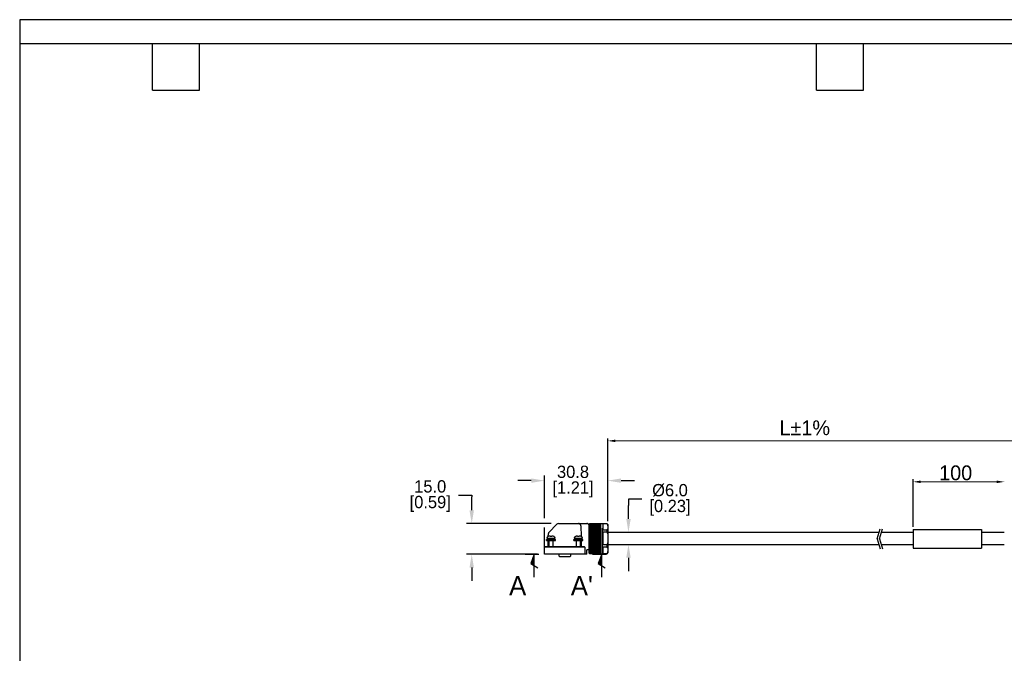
# Model space of a CAD drawing. Header units: inches. Extents: x 0 to 814, y 0 to 621.
# Tile 7 of 8: x 0 to 480, y 312 to 621. Entities that reach past the tile are written whole.
import ezdxf

# ---------------------------------------------------------------- set-up
doc = ezdxf.new("R2010")
doc.units = ezdxf.units.IN
doc.header["$LTSCALE"] = 10
doc.header["$MEASUREMENT"] = 0
doc.layers.add('TEXT', color=140, linetype='Continuous')
doc.dimstyles.get("Standard").update_dxf_attribs({"dimtxt": 6, "dimasz": 6.5, "dimexe": 2.5, "dimexo": 3.5, "dimgap": 1.25, "dimtad": 0, "dimtih": 1, "dimtoh": 1, "dimdec": 1, "dimzin": 0, "dimdsep": 46, "dimtxsty": 'Standard', "dimcen": 0, "dimadec": 0, "dimazin": 0, "dimtfac": 1, "dimtdec": 1, "dimtofl": 0, "dimtmove": 0, "dimatfit": 3, "dimfxl": 0, "dimtolj": 1, "dimtzin": 0, "dimarcsym": 0})

# ---------------------------------------------------------------- blocks, each defined once
blk = doc.blocks.new('*D55')
at = {"color": 0, "lineweight": -2}
for p, q in [((255.93, 377.89), (255.93, 398.73)), ((286.78, 378.29), (286.78, 398.73)), ((249.43, 396.23), (242.93, 396.23)), ((293.28, 396.23), (299.78, 396.23)), ((255.93, 363.78), (255.93, 373.3))]:
    blk.add_line(p, q, dxfattribs=at)
at = {"color": 0}
for points in [[(249.43, 397.31), (249.43, 395.15), (255.93, 396.23)], [(293.28, 397.31), (293.28, 395.15), (286.78, 396.23)]]:
    blk.add_solid(points, dxfattribs=at)
at = {"layer": 'DEFPOINTS', "color": 0}
for p in [(255.93, 396.23), (286.78, 374.79), (255.93, 360.28)]:
    blk.add_point(p, dxfattribs=at)
at = {"color": 0, "lineweight": 15, "char_height": 6, "attachment_point": 5}
for s, insert in [('\\A1;30.8', (269.83, 400.48)), ('\\A1;[1.21]', (269.83, 391.98))]:
    blk.add_mtext(s, dxfattribs=dict(at, insert=insert))
blk = doc.blocks.new('*D49')
at = {"color": 0, "lineweight": -2}
for p, q in [((213.94, 389.13), (220.44, 389.13)), ((220.44, 389.13), (220.44, 388.28)), ((220.44, 381.78), (220.44, 388.28)), ((259.22, 375.28), (217.94, 375.28)), ((252.43, 360.28), (217.94, 360.28)), ((220.44, 353.78), (220.44, 347.28))]:
    blk.add_line(p, q, dxfattribs=at)
at = {"color": 0}
for points in [[(219.35, 381.78), (221.52, 381.78), (220.44, 375.28)], [(219.35, 353.78), (221.52, 353.78), (220.44, 360.28)]]:
    blk.add_solid(points, dxfattribs=at)
at = {"layer": 'DEFPOINTS', "color": 0}
for p in [(262.72, 375.28), (220.44, 360.28), (255.93, 360.28)]:
    blk.add_point(p, dxfattribs=at)
at = {"color": 0, "lineweight": 15, "char_height": 6, "attachment_point": 5}
for s, insert in [('\\A1;15.0', (200.19, 393.38)), ('\\A1;[0.59]', (200.19, 384.88))]:
    blk.add_mtext(s, dxfattribs=dict(at, insert=insert))
blk = doc.blocks.new('*D51')
at = {"color": 0, "lineweight": -2}
for p, q in [((303.37, 387.22), (296.87, 387.22)), ((296.87, 387.22), (296.87, 384.01)), ((296.87, 377.51), (296.87, 384.01)), ((289.79, 371.01), (299.37, 371.01)), ((289.76, 365.05), (299.37, 365.05)), ((296.87, 358.55), (296.87, 352.05))]:
    blk.add_line(p, q, dxfattribs=at)
at = {"color": 0}
for points in [[(295.79, 377.51), (297.96, 377.51), (296.87, 371.01)], [(295.79, 358.55), (297.96, 358.55), (296.87, 365.05)]]:
    blk.add_solid(points, dxfattribs=at)
at = {"layer": 'DEFPOINTS', "color": 0}
for p in [(286.29, 371.01), (286.26, 365.05), (296.87, 365.05)]:
    blk.add_point(p, dxfattribs=at)
at = {"color": 0, "lineweight": 15, "char_height": 6, "attachment_point": 5}
for s, insert in [('\\A1;%%C6.0', (317.12, 391.47)), ('\\A1;[0.23]', (317.12, 382.97))]:
    blk.add_mtext(s, dxfattribs=dict(at, insert=insert))

msp = doc.modelspace()

# ---------------------------------------------------------------- hatches: boundary and pattern name
h = msp.add_hatch()
h.set_pattern_fill('ANSI31', color=256, scale=2.2222, angle=90)
h.set_pattern_definition([(135, (535.68563, 73.36945), (-0.19641659, -0.19641659), [])])
h.paths.add_polyline_path([(250.93, 360.26), (249.26, 355.82), (250.93, 354.71)])
h = msp.add_hatch()
h.set_pattern_fill('ANSI31', color=256, scale=2.2222, angle=90)
h.set_pattern_definition([(135, (535.68563, 73.36945), (-0.19641659, -0.19641659), [])])
h.paths.add_polyline_path([(250.93, 360.26), (249.26, 355.82), (250.93, 354.71)])
h = msp.add_hatch()
h.set_pattern_fill('ANSI31', color=256, scale=2.2222, angle=90)
h.set_pattern_definition([(135, (568.5742, 73.36945), (-0.19641659, -0.19641659), [])])
h.paths.add_polyline_path([(283.82, 360.26), (282.15, 355.82), (283.82, 354.71)])
h = msp.add_hatch()
h.set_pattern_fill('ANSI31', color=256, scale=2.2222, angle=90)
h.set_pattern_definition([(135, (568.5742, 73.36945), (-0.19641659, -0.19641659), [])])
h.paths.add_polyline_path([(283.82, 360.26), (282.15, 355.82), (283.82, 354.71)])

# ---------------------------------------------------------------- linework, layer by layer
for p, q in [((286.82, 376.47), (286.82, 416.86)), ((435.71, 373.64), (435.71, 396.86)), ((261.76, 374.78), (258.14, 371.15)), ((261.94, 374.96), (261.76, 374.78)), ((262.72, 375.28), (268.98, 375.28)), ((268.98, 375.28), (272.51, 375.28)), ((272.51, 375.28), (276.6, 375.28)), ((277.79, 375), (277.71, 374.92)), ((277.71, 360.81), (277.71, 374.92)), ((277.75, 374.95), (277.92, 375.13)), ((277.92, 375.08), (277.75, 374.93)), ((277.75, 374.88), (277.92, 375.08)), ((277.92, 374.96), (277.75, 374.83)), ((277.75, 374.74), (277.92, 374.96)), ((277.77, 374.95), (277.75, 374.95)), ((277.81, 374.88), (277.75, 374.88)), ((277.92, 374.77), (277.75, 374.67)), ((277.75, 374.53), (277.92, 374.77)), ((277.87, 374.74), (277.75, 374.74)), ((283.32, 374.53), (277.75, 374.53)), ((277.92, 375.13), (277.79, 375)), ((283.32, 375.13), (277.92, 375.13)), ((283.32, 375.08), (277.92, 375.08)), ((283.32, 374.96), (277.92, 374.96)), ((283.32, 374.77), (277.92, 374.77)), ((283.32, 360.58), (283.32, 375.14)), ((286.26, 375.14), (283.32, 375.14)), ((283.32, 360.59), (283.32, 375.13)), ((286.26, 375.12), (284.32, 375.12)), ((284.32, 375.12), (284.32, 372.27)), ((257.78, 369.02), (257.81, 370.4)), ((273.62, 374.2), (273.75, 369.02)), ((277.92, 374.51), (277.75, 374.44)), ((277.75, 374.26), (277.92, 374.51)), ((283.32, 374.26), (277.75, 374.26)), ((277.92, 374.19), (277.75, 374.15)), ((277.75, 373.93), (277.92, 374.19)), ((283.32, 373.93), (277.75, 373.93)), ((277.92, 373.81), (277.75, 373.79)), ((277.75, 373.54), (277.92, 373.81)), ((283.32, 373.54), (277.75, 373.54)), ((277.92, 373.37), (277.75, 373.38)), ((277.75, 373.38), (283.32, 373.38)), ((277.75, 373.1), (277.92, 373.37)), ((283.32, 373.1), (277.75, 373.1)), ((277.92, 372.88), (277.75, 372.92)), ((277.75, 372.92), (283.32, 372.92)), ((277.75, 372.6), (277.92, 372.88)), ((283.32, 372.6), (277.75, 372.6)), ((277.92, 372.34), (277.75, 372.41)), ((277.75, 372.41), (283.32, 372.41)), ((277.75, 372.06), (277.92, 372.34)), ((283.32, 372.06), (277.75, 372.06)), ((277.92, 371.76), (277.75, 371.85)), ((277.75, 371.85), (283.32, 371.85)), ((277.75, 371.48), (277.92, 371.76)), ((283.32, 371.48), (277.75, 371.48)), ((277.92, 371.14), (277.75, 371.25)), ((277.75, 371.25), (283.32, 371.25)), ((277.75, 370.86), (277.92, 371.14)), ((283.32, 370.86), (277.75, 370.86)), ((277.92, 370.49), (277.75, 370.63)), ((277.75, 370.63), (283.32, 370.63)), ((277.75, 370.22), (277.92, 370.49)), ((283.32, 370.22), (277.75, 370.22)), ((277.92, 369.81), (277.75, 369.97)), ((277.75, 369.97), (283.32, 369.97)), ((277.75, 369.55), (277.92, 369.81)), ((283.32, 374.51), (277.92, 374.51)), ((283.32, 374.19), (277.92, 374.19)), ((283.32, 373.81), (277.92, 373.81)), ((283.32, 373.37), (277.92, 373.37)), ((283.32, 372.88), (277.92, 372.88)), ((283.32, 372.34), (277.92, 372.34)), ((283.32, 371.76), (277.92, 371.76)), ((283.32, 371.14), (277.92, 371.14)), ((283.32, 370.49), (277.92, 370.49)), ((283.32, 369.81), (277.92, 369.81)), ((284.15, 360.73), (284.15, 372.95)), ((284.32, 372.27), (286.26, 372.27)), ((286.26, 371.01), (284.32, 371.01)), ((284.32, 371.01), (284.32, 365.05)), ((286.26, 372.27), (286.26, 371.01)), ((286.82, 374.2), (286.82, 361.65)), ((286.82, 371), (419.01, 371)), ((418.21, 367.86), (419.61, 372.76)), ((419.33, 367.86), (420.73, 372.76)), ((420.12, 371), (435.71, 371)), ((435.71, 372.42), (435.71, 363.31)), ((435.71, 372.42), (469.04, 372.42)), ((469.04, 372.42), (469.04, 363.31)), ((469.04, 371), (480.15, 371)), ((256.88, 367.51), (261.32, 367.51)), ((256.88, 366.95), (256.88, 367.51)), ((256.88, 366.95), (261.32, 366.95)), ((257.21, 368.15), (257.21, 367.51)), ((257.21, 368.15), (260.99, 368.15)), ((257.58, 368.93), (257.63, 368.93)), ((257.66, 364.06), (257.73, 366.95)), ((258.04, 366.95), (258.04, 364.06)), ((259.51, 368.93), (258.69, 368.93)), ((259.54, 369.17), (259.54, 369.17)), ((260.15, 364.06), (260.15, 366.95)), ((260.62, 368.93), (260.56, 368.93)), ((260.99, 367.51), (260.99, 368.15)), ((261.32, 366.95), (261.32, 367.51)), ((270.21, 367.51), (274.65, 367.51)), ((270.21, 366.95), (270.21, 367.51)), ((270.21, 366.95), (274.65, 366.95)), ((270.54, 368.15), (270.54, 367.51)), ((270.54, 368.15), (274.32, 368.15)), ((270.91, 368.93), (270.97, 368.93)), ((271.38, 366.95), (271.38, 364.06)), ((272.84, 368.93), (272.02, 368.93)), ((272.88, 369.17), (272.88, 369.17)), ((273.49, 364.06), (273.49, 366.95)), ((273.8, 366.95), (273.86, 364.06)), ((273.95, 368.93), (273.9, 368.93)), ((274.32, 367.51), (274.32, 368.15)), ((274.65, 366.95), (274.65, 367.51)), ((283.32, 369.55), (277.75, 369.55)), ((277.92, 369.11), (277.75, 369.3)), ((277.75, 369.3), (283.32, 369.3)), ((277.75, 368.87), (277.92, 369.11)), ((283.32, 368.87), (277.75, 368.87)), ((277.92, 368.41), (277.75, 368.61)), ((277.75, 368.61), (283.32, 368.61)), ((277.75, 368.17), (277.92, 368.41)), ((283.32, 368.17), (277.75, 368.17)), ((277.92, 367.69), (277.75, 367.91)), ((277.75, 367.91), (283.32, 367.91)), ((277.75, 367.48), (277.92, 367.69)), ((283.32, 367.48), (277.75, 367.48)), ((277.92, 366.98), (277.75, 367.22)), ((277.75, 367.22), (283.32, 367.22)), ((277.75, 366.79), (277.92, 366.98)), ((283.32, 366.79), (277.75, 366.79)), ((277.92, 366.28), (277.75, 366.53)), ((277.75, 366.53), (283.32, 366.53)), ((277.75, 366.1), (277.92, 366.28)), ((283.32, 366.1), (277.75, 366.1)), ((277.92, 365.59), (277.75, 365.85)), ((277.75, 365.85), (283.32, 365.85)), ((277.75, 365.44), (277.92, 365.59)), ((283.32, 365.44), (277.75, 365.44)), ((277.92, 364.92), (277.75, 365.19)), ((277.75, 365.19), (283.32, 365.19)), ((277.75, 364.79), (277.92, 364.92)), ((283.32, 369.11), (277.92, 369.11)), ((277.92, 368.41), (283.32, 368.41)), ((277.92, 367.69), (283.32, 367.69)), ((277.92, 366.98), (283.32, 366.98)), ((277.92, 366.28), (283.32, 366.28)), ((277.92, 365.59), (283.32, 365.59)), ((277.92, 364.92), (283.32, 364.92)), ((284.32, 365.05), (286.26, 365.05)), ((286.26, 365.05), (286.26, 363.76)), ((286.82, 365.05), (419.01, 365.05)), ((418.21, 367.86), (419.61, 362.96)), ((419.33, 367.86), (420.73, 362.96)), ((420.12, 365.05), (435.71, 365.05)), ((469.04, 365.05), (480.15, 365.05)), ((246.49, 360.28), (253.15, 360.28)), ((246.49, 360.26), (253.15, 360.26)), ((250.93, 360.26), (249.26, 355.82)), ((250.93, 360.26), (249.26, 355.82)), ((250.93, 349.15), (250.93, 360.26)), ((250.93, 349.15), (250.93, 360.26)), ((255.93, 360.28), (255.93, 363.73)), ((275.6, 363.73), (255.93, 363.73)), ((276.6, 360.28), (255.93, 360.28)), ((256.26, 364.06), (275.26, 364.06)), ((262.88, 360.28), (262.88, 359.51)), ((268.76, 359.51), (268.76, 360.28)), ((275.6, 363.73), (275.6, 360.28)), ((276.6, 360.28), (276.6, 362.45)), ((277.71, 362.45), (276.6, 362.45)), ((277.71, 360.98), (277.71, 360.98)), ((277.71, 360.81), (277.79, 360.72)), ((277.75, 361.75), (277.74, 361.75)), ((283.32, 364.79), (277.75, 364.79)), ((277.92, 364.29), (277.75, 364.56)), ((277.75, 364.56), (283.32, 364.56)), ((277.75, 364.18), (277.92, 364.29)), ((283.32, 364.18), (277.75, 364.18)), ((277.92, 363.68), (277.75, 363.96)), ((277.75, 363.96), (283.32, 363.96)), ((277.75, 363.6), (277.92, 363.68)), ((283.32, 363.6), (277.75, 363.6)), ((277.75, 363.4), (283.32, 363.4)), ((277.92, 363.12), (277.75, 363.4)), ((277.75, 363.07), (277.92, 363.12)), ((283.32, 363.07), (277.75, 363.07)), ((277.75, 362.88), (283.32, 362.88)), ((277.92, 362.6), (277.75, 362.88)), ((277.75, 362.58), (277.92, 362.6)), ((283.32, 362.58), (277.75, 362.58)), ((277.75, 362.41), (283.32, 362.41)), ((277.92, 362.14), (277.75, 362.41)), ((277.75, 362.14), (277.92, 362.14)), ((277.75, 361.99), (283.32, 361.99)), ((277.92, 361.72), (277.75, 361.99)), ((277.75, 361.75), (277.92, 361.72)), ((277.75, 361.63), (283.32, 361.63)), ((277.92, 361.37), (277.75, 361.63)), ((277.75, 361.43), (277.92, 361.37)), ((277.75, 361.32), (283.32, 361.32)), ((277.92, 361.08), (277.75, 361.32)), ((277.75, 361.17), (277.92, 361.08)), ((277.92, 360.86), (277.75, 361.08)), ((277.75, 361.08), (277.92, 361.08)), ((277.75, 360.97), (277.92, 360.86)), ((277.92, 360.7), (277.75, 360.91)), ((277.75, 360.91), (277.84, 360.91)), ((277.75, 360.83), (277.92, 360.7)), ((277.92, 360.61), (277.75, 360.8)), ((277.75, 360.8), (277.79, 360.8)), ((277.75, 360.77), (277.92, 360.61)), ((277.92, 360.59), (277.75, 360.76)), ((277.75, 360.76), (277.76, 360.76)), ((277.92, 364.29), (283.32, 364.29)), ((277.92, 363.68), (283.32, 363.68)), ((277.92, 363.12), (283.32, 363.12)), ((277.92, 362.6), (283.32, 362.6)), ((277.92, 362.14), (283.32, 362.14)), ((277.92, 361.72), (283.32, 361.72)), ((277.92, 361.37), (283.32, 361.37)), ((277.92, 361.08), (283.32, 361.08)), ((277.92, 360.86), (283.32, 360.86)), ((277.92, 360.7), (283.32, 360.7)), ((277.92, 360.61), (283.32, 360.61)), ((277.92, 360.59), (283.32, 360.59)), ((279.38, 360.28), (286.04, 360.28)), ((279.38, 360.26), (286.04, 360.26)), ((283.82, 360.26), (282.15, 355.82)), ((283.82, 360.26), (282.15, 355.82)), ((283.32, 360.58), (286.26, 360.58)), ((283.82, 360.39), (284.15, 360.73)), ((283.82, 349.15), (283.82, 360.26)), ((286.26, 363.76), (284.32, 363.76)), ((284.32, 363.76), (284.32, 360.64)), ((284.32, 360.64), (286.26, 360.64)), ((435.71, 363.31), (469.04, 363.31)), ((249.26, 355.82), (252.6, 353.6)), ((249.26, 355.82), (252.6, 353.6)), ((262.88, 359.51), (263.21, 359.17)), ((263.21, 359.17), (268.43, 359.17)), ((268.43, 359.17), (268.76, 359.51)), ((282.15, 355.82), (285.49, 353.6)), ((282.15, 355.82), (285.49, 353.6))]:
    msp.add_line(p, q)
at = {"lineweight": 15}
for p, q in [((290.49, 415.64), (509.82, 415.64)), ((439.37, 395.64), (476.48, 395.64))]:
    msp.add_line(p, q, dxfattribs=at)
for centre, radius, start, end in [((262.72, 374.17), 1.11, 90, 135.0282), ((258.92, 370.37), 1.11, 135.0282, 178.64), ((256.26, 363.73), 0.333, 90, 180), ((275.26, 363.73), 0.333, 0, 90)]:
    msp.add_arc(centre, radius, start, end)
for points, knots in [([(273.62, 374.2), (273.62, 374.27), (273.61, 374.41), (273.54, 374.61), (273.44, 374.8), (273.32, 374.94), (273.21, 375.04), (273.11, 375.11), (272.97, 375.19), (272.77, 375.27), (272.6, 375.28), (272.51, 375.28)], [0, 0, 0, 0, 0.119814, 0.243057, 0.369764, 0.499967, 0.561006, 0.630989, 0.709916, 0.844939, 1, 1, 1, 1]), ([(277.71, 374.17), (277.7, 374.24), (277.7, 374.39), (277.63, 374.6), (277.53, 374.8), (277.39, 374.96), (277.22, 375.1), (277.06, 375.19), (276.91, 375.24), (276.76, 375.28), (276.66, 375.28), (276.6, 375.28)], [0, 0, 0, 0, 0.111829, 0.227127, 0.342759, 0.468225, 0.589577, 0.727851, 0.797973, 0.88869, 1, 1, 1, 1]), ([(277.75, 374.95), (277.74, 374.94), (277.72, 374.92), (277.71, 374.9), (277.71, 374.9), (277.71, 374.9)], [0, 0, 0, 0, 0.441551, 0.886459, 1, 1, 1, 1]), ([(277.71, 374.9), (277.71, 374.9), (277.71, 374.9), (277.73, 374.91), (277.75, 374.93), (277.75, 374.93)], [0, 0, 0, 0, 0.399754, 0.79753, 1, 1, 1, 1]), ([(277.75, 374.88), (277.74, 374.86), (277.72, 374.84), (277.71, 374.82), (277.71, 374.81), (277.71, 374.81)], [0, 0, 0, 0, 0.44155, 0.886447, 1, 1, 1, 1]), ([(277.71, 374.81), (277.71, 374.81), (277.71, 374.81), (277.73, 374.82), (277.75, 374.83), (277.75, 374.83)], [0, 0, 0, 0, 0.399758, 0.797524, 1, 1, 1, 1]), ([(277.75, 374.74), (277.74, 374.72), (277.72, 374.7), (277.71, 374.67), (277.71, 374.66), (277.71, 374.66)], [0, 0, 0, 0, 0.441547, 0.886452, 1, 1, 1, 1]), ([(277.71, 374.66), (277.71, 374.66), (277.71, 374.65), (277.73, 374.66), (277.75, 374.67), (277.75, 374.67)], [0, 0, 0, 0, 0.399758, 0.797525, 1, 1, 1, 1]), ([(277.75, 374.53), (277.74, 374.52), (277.72, 374.49), (277.71, 374.46), (277.71, 374.45), (277.71, 374.45)], [0, 0, 0, 0, 0.441548, 0.886451, 1, 1, 1, 1]), ([(286.82, 374.2), (286.82, 374.27), (286.82, 374.41), (286.81, 374.57), (286.8, 374.7), (286.78, 374.79), (286.75, 374.86), (286.71, 374.92), (286.67, 374.96), (286.63, 375), (286.6, 375.02), (286.57, 375.04), (286.53, 375.07), (286.47, 375.1), (286.38, 375.13), (286.31, 375.14), (286.26, 375.14)], [0, 0, 0, 0, 0.168267, 0.344911, 0.50706, 0.64524, 0.750428, 0.796619, 0.830023, 0.843489, 0.855739, 0.867536, 0.879518, 0.905456, 0.934849, 1, 1, 1, 1]), ([(286.26, 375.12), (286.29, 375.12), (286.35, 375.11), (286.45, 375.08), (286.58, 375.01), (286.71, 374.86), (286.79, 374.64), (286.82, 374.41), (286.82, 374.26), (286.82, 374.2)], [0, 0, 0, 0, 0.0391291, 0.0871045, 0.1631808, 0.3147625, 0.5651791, 0.816913, 1, 1, 1, 1]), ([(277.71, 374.45), (277.71, 374.44), (277.71, 374.43), (277.73, 374.43), (277.75, 374.44), (277.75, 374.44)], [0, 0, 0, 0, 0.399758, 0.797526, 1, 1, 1, 1]), ([(277.75, 374.26), (277.74, 374.25), (277.72, 374.21), (277.71, 374.18), (277.71, 374.17), (277.71, 374.17)], [0, 0, 0, 0, 0.4415465, 0.8864522, 1, 1, 1, 1]), ([(277.71, 374.17), (277.71, 374.16), (277.71, 374.15), (277.73, 374.14), (277.75, 374.15), (277.75, 374.15)], [0, 0, 0, 0, 0.399755, 0.797527, 1, 1, 1, 1]), ([(277.75, 373.93), (277.74, 373.91), (277.72, 373.88), (277.71, 373.84), (277.71, 373.83), (277.71, 373.83)], [0, 0, 0, 0, 0.441548, 0.8864509, 1, 1, 1, 1]), ([(277.71, 373.83), (277.71, 373.82), (277.71, 373.8), (277.73, 373.79), (277.75, 373.79), (277.75, 373.79)], [0, 0, 0, 0, 0.399754, 0.79752, 1, 1, 1, 1]), ([(277.75, 373.54), (277.74, 373.52), (277.72, 373.49), (277.71, 373.45), (277.71, 373.43), (277.71, 373.43)], [0, 0, 0, 0, 0.441548, 0.886455, 1, 1, 1, 1]), ([(277.71, 373.43), (277.71, 373.42), (277.71, 373.4), (277.73, 373.38), (277.75, 373.38), (277.75, 373.38)], [0, 0, 0, 0, 0.399763, 0.797524, 1, 1, 1, 1]), ([(277.75, 373.1), (277.74, 373.08), (277.72, 373.04), (277.71, 373), (277.71, 372.98), (277.71, 372.98)], [0, 0, 0, 0, 0.441547, 0.886451, 1, 1, 1, 1]), ([(277.71, 372.98), (277.71, 372.97), (277.71, 372.94), (277.73, 372.92), (277.75, 372.92), (277.75, 372.92)], [0, 0, 0, 0, 0.39976, 0.797525, 1, 1, 1, 1]), ([(277.75, 372.6), (277.74, 372.58), (277.72, 372.55), (277.71, 372.5), (277.71, 372.48), (277.71, 372.48)], [0, 0, 0, 0, 0.441547, 0.88645, 1, 1, 1, 1]), ([(277.71, 372.48), (277.71, 372.46), (277.71, 372.44), (277.73, 372.41), (277.75, 372.41), (277.75, 372.41)], [0, 0, 0, 0, 0.399753, 0.79752, 1, 1, 1, 1]), ([(277.75, 372.06), (277.74, 372.04), (277.72, 372), (277.71, 371.96), (277.71, 371.94), (277.71, 371.93)], [0, 0, 0, 0, 0.441549, 0.886454, 1, 1, 1, 1]), ([(277.71, 371.93), (277.71, 371.92), (277.71, 371.89), (277.73, 371.86), (277.75, 371.85), (277.75, 371.85)], [0, 0, 0, 0, 0.399756, 0.797527, 1, 1, 1, 1]), ([(277.75, 371.48), (277.74, 371.46), (277.72, 371.42), (277.71, 371.38), (277.71, 371.35), (277.71, 371.35)], [0, 0, 0, 0, 0.441548, 0.886453, 1, 1, 1, 1]), ([(277.71, 371.35), (277.71, 371.33), (277.71, 371.3), (277.73, 371.27), (277.75, 371.26), (277.75, 371.25)], [0, 0, 0, 0, 0.399757, 0.797526, 1, 1, 1, 1]), ([(277.75, 370.86), (277.74, 370.85), (277.72, 370.81), (277.71, 370.76), (277.71, 370.73), (277.71, 370.73)], [0, 0, 0, 0, 0.441547, 0.886452, 1, 1, 1, 1]), ([(277.71, 370.73), (277.71, 370.71), (277.71, 370.68), (277.73, 370.65), (277.75, 370.63), (277.75, 370.63)], [0, 0, 0, 0, 0.3997559, 0.7975226, 1, 1, 1, 1]), ([(277.75, 370.22), (277.74, 370.2), (277.72, 370.16), (277.71, 370.11), (277.71, 370.09), (277.71, 370.08)], [0, 0, 0, 0, 0.441548, 0.886452, 1, 1, 1, 1]), ([(277.71, 370.08), (277.71, 370.07), (277.71, 370.03), (277.73, 369.99), (277.75, 369.98), (277.75, 369.97)], [0, 0, 0, 0, 0.399755, 0.797522, 1, 1, 1, 1]), ([(286.82, 373.19), (286.82, 373.1), (286.82, 372.92), (286.77, 372.68), (286.68, 372.49), (286.56, 372.37), (286.46, 372.31), (286.37, 372.28), (286.3, 372.27), (286.27, 372.27), (286.26, 372.27)], [0, 0, 0, 0, 0.261071, 0.52334, 0.731974, 0.829414, 0.909681, 0.953914, 0.992242, 1, 1, 1, 1]), ([(286.26, 371.01), (286.29, 371.01), (286.35, 371), (286.45, 370.94), (286.58, 370.79), (286.68, 370.55), (286.74, 370.28), (286.8, 369.93), (286.82, 369.53), (286.82, 369.22), (286.82, 369.09)], [0, 0, 0, 0, 0.039123, 0.08709, 0.163155, 0.314712, 0.438774, 0.563006, 0.816942, 1, 1, 1, 1]), ([(257.21, 368.15), (257.21, 368.23), (257.22, 368.39), (257.31, 368.6), (257.43, 368.79), (257.53, 368.89), (257.58, 368.93)], [0, 0, 0, 0, 0.26152, 0.541142, 0.769279, 1, 1, 1, 1]), ([(258.36, 369.17), (258.29, 369.17), (258.15, 369.16), (257.9, 369.1), (257.74, 369), (257.63, 368.93)], [0, 0, 0, 0, 0.257684, 0.522335, 1, 1, 1, 1]), ([(258.65, 369.17), (258.59, 369.17), (258.48, 369.17), (258.4, 369.17), (258.36, 369.17)], [0, 0, 0, 0, 0.5002987, 1, 1, 1, 1]), ([(258.69, 368.93), (258.68, 369), (258.66, 369.1), (258.65, 369.16), (258.65, 369.17), (258.65, 369.17)], [0, 0, 0, 0, 0.485502, 0.739218, 1, 1, 1, 1]), ([(259.54, 369.17), (259.54, 369.17), (259.54, 369.16), (259.53, 369.1), (259.52, 369), (259.51, 368.93)], [0, 0, 0, 0, 0.2576825, 0.5223345, 1, 1, 1, 1]), ([(259.84, 369.17), (259.8, 369.17), (259.72, 369.17), (259.6, 369.17), (259.54, 369.17)], [0, 0, 0, 0, 0.4997013, 1, 1, 1, 1]), ([(260.56, 368.93), (260.46, 369), (260.29, 369.1), (260.04, 369.16), (259.91, 369.17), (259.84, 369.17)], [0, 0, 0, 0, 0.485502, 0.739218, 1, 1, 1, 1]), ([(260.62, 368.93), (260.68, 368.87), (260.81, 368.75), (260.92, 368.54), (260.98, 368.33), (260.98, 368.21), (260.99, 368.15)], [0, 0, 0, 0, 0.293113, 0.580107, 0.796046, 1, 1, 1, 1]), ([(270.54, 368.15), (270.55, 368.23), (270.56, 368.39), (270.64, 368.6), (270.76, 368.79), (270.86, 368.89), (270.91, 368.93)], [0, 0, 0, 0, 0.26152, 0.541142, 0.769279, 1, 1, 1, 1]), ([(271.69, 369.17), (271.62, 369.17), (271.49, 369.16), (271.23, 369.1), (271.07, 369), (270.97, 368.93)], [0, 0, 0, 0, 0.257684, 0.522335, 1, 1, 1, 1]), ([(271.99, 369.17), (271.93, 369.17), (271.81, 369.17), (271.73, 369.17), (271.69, 369.17)], [0, 0, 0, 0, 0.5002987, 1, 1, 1, 1]), ([(272.02, 368.93), (272.01, 369), (272, 369.1), (271.99, 369.16), (271.99, 369.17), (271.99, 369.17)], [0, 0, 0, 0, 0.485502, 0.739218, 1, 1, 1, 1]), ([(272.88, 369.17), (272.87, 369.17), (272.87, 369.16), (272.87, 369.1), (272.85, 369), (272.84, 368.93)], [0, 0, 0, 0, 0.2576825, 0.5223345, 1, 1, 1, 1]), ([(273.17, 369.17), (273.13, 369.17), (273.05, 369.17), (272.93, 369.17), (272.88, 369.17)], [0, 0, 0, 0, 0.4997013, 1, 1, 1, 1]), ([(273.9, 368.93), (273.79, 369), (273.63, 369.1), (273.37, 369.16), (273.24, 369.17), (273.17, 369.17)], [0, 0, 0, 0, 0.485502, 0.739218, 1, 1, 1, 1]), ([(273.95, 368.93), (274.02, 368.87), (274.14, 368.75), (274.25, 368.54), (274.31, 368.33), (274.32, 368.21), (274.32, 368.15)], [0, 0, 0, 0, 0.293113, 0.580107, 0.796046, 1, 1, 1, 1]), ([(277.75, 369.55), (277.74, 369.53), (277.72, 369.5), (277.71, 369.45), (277.71, 369.42), (277.71, 369.42)], [0, 0, 0, 0, 0.441547, 0.886451, 1, 1, 1, 1]), ([(277.71, 369.42), (277.71, 369.4), (277.71, 369.36), (277.73, 369.32), (277.75, 369.3), (277.75, 369.3)], [0, 0, 0, 0, 0.399756, 0.797523, 1, 1, 1, 1]), ([(277.75, 368.87), (277.74, 368.85), (277.72, 368.82), (277.71, 368.77), (277.71, 368.74), (277.71, 368.73)], [0, 0, 0, 0, 0.441547, 0.886451, 1, 1, 1, 1]), ([(277.71, 368.73), (277.71, 368.71), (277.71, 368.68), (277.73, 368.64), (277.75, 368.62), (277.75, 368.61)], [0, 0, 0, 0, 0.399757, 0.797525, 1, 1, 1, 1]), ([(277.75, 368.17), (277.74, 368.16), (277.72, 368.13), (277.71, 368.08), (277.71, 368.05), (277.71, 368.04)], [0, 0, 0, 0, 0.441547, 0.886452, 1, 1, 1, 1]), ([(277.71, 368.04), (277.71, 368.02), (277.71, 367.99), (277.73, 367.94), (277.75, 367.92), (277.75, 367.91)], [0, 0, 0, 0, 0.399758, 0.797525, 1, 1, 1, 1]), ([(277.75, 367.48), (277.74, 367.46), (277.72, 367.43), (277.71, 367.38), (277.71, 367.36), (277.71, 367.35)], [0, 0, 0, 0, 0.441548, 0.886453, 1, 1, 1, 1]), ([(277.71, 367.35), (277.71, 367.33), (277.71, 367.29), (277.73, 367.25), (277.75, 367.23), (277.75, 367.22)], [0, 0, 0, 0, 0.399756, 0.797524, 1, 1, 1, 1]), ([(277.75, 366.79), (277.74, 366.77), (277.72, 366.74), (277.71, 366.7), (277.71, 366.67), (277.71, 366.66)], [0, 0, 0, 0, 0.441547, 0.886451, 1, 1, 1, 1]), ([(277.71, 366.66), (277.71, 366.64), (277.71, 366.61), (277.73, 366.56), (277.75, 366.54), (277.75, 366.53)], [0, 0, 0, 0, 0.399757, 0.797525, 1, 1, 1, 1]), ([(277.75, 366.1), (277.74, 366.09), (277.72, 366.06), (277.71, 366.02), (277.71, 365.99), (277.71, 365.99)], [0, 0, 0, 0, 0.441549, 0.886453, 1, 1, 1, 1]), ([(277.71, 365.99), (277.71, 365.97), (277.71, 365.93), (277.73, 365.88), (277.75, 365.86), (277.75, 365.85)], [0, 0, 0, 0, 0.399756, 0.797522, 1, 1, 1, 1]), ([(277.75, 365.44), (277.74, 365.43), (277.72, 365.4), (277.71, 365.36), (277.71, 365.34), (277.71, 365.33)], [0, 0, 0, 0, 0.441547, 0.886451, 1, 1, 1, 1]), ([(277.71, 365.33), (277.71, 365.31), (277.71, 365.27), (277.73, 365.23), (277.75, 365.2), (277.75, 365.19)], [0, 0, 0, 0, 0.399757, 0.797524, 1, 1, 1, 1]), ([(286.82, 366.98), (286.82, 366.79), (286.82, 366.42), (286.77, 365.9), (286.68, 365.51), (286.56, 365.26), (286.46, 365.13), (286.37, 365.07), (286.3, 365.05), (286.27, 365.05), (286.26, 365.05)], [0, 0, 0, 0, 0.261071, 0.52334, 0.731974, 0.829414, 0.909681, 0.953914, 0.992242, 1, 1, 1, 1]), ([(277.75, 364.79), (277.74, 364.78), (277.72, 364.76), (277.71, 364.73), (277.71, 364.7), (277.71, 364.7)], [0, 0, 0, 0, 0.441548, 0.886454, 1, 1, 1, 1]), ([(277.71, 364.7), (277.71, 364.68), (277.71, 364.64), (277.73, 364.6), (277.75, 364.57), (277.75, 364.56)], [0, 0, 0, 0, 0.399756, 0.797523, 1, 1, 1, 1]), ([(277.75, 364.18), (277.74, 364.17), (277.72, 364.16), (277.71, 364.12), (277.71, 364.1), (277.71, 364.09)], [0, 0, 0, 0, 0.441547, 0.886451, 1, 1, 1, 1]), ([(277.71, 364.09), (277.71, 364.08), (277.71, 364.04), (277.73, 364), (277.75, 363.97), (277.75, 363.96)], [0, 0, 0, 0, 0.399757, 0.797523, 1, 1, 1, 1]), ([(277.75, 363.6), (277.74, 363.6), (277.72, 363.58), (277.71, 363.55), (277.71, 363.53), (277.71, 363.53)], [0, 0, 0, 0, 0.4415472, 0.886449, 1, 1, 1, 1]), ([(277.71, 363.53), (277.71, 363.51), (277.71, 363.48), (277.73, 363.43), (277.75, 363.41), (277.75, 363.4)], [0, 0, 0, 0, 0.399756, 0.797523, 1, 1, 1, 1]), ([(277.75, 363.07), (277.74, 363.06), (277.72, 363.05), (277.71, 363.03), (277.71, 363.01), (277.71, 363)], [0, 0, 0, 0, 0.441544, 0.886449, 1, 1, 1, 1]), ([(277.71, 363), (277.71, 362.99), (277.71, 362.96), (277.73, 362.91), (277.75, 362.89), (277.75, 362.88)], [0, 0, 0, 0, 0.399756, 0.797524, 1, 1, 1, 1]), ([(277.75, 362.58), (277.74, 362.57), (277.72, 362.57), (277.71, 362.55), (277.71, 362.53), (277.71, 362.52)], [0, 0, 0, 0, 0.441552, 0.886454, 1, 1, 1, 1]), ([(277.71, 362.52), (277.71, 362.51), (277.71, 362.48), (277.73, 362.44), (277.75, 362.42), (277.75, 362.41)], [0, 0, 0, 0, 0.399758, 0.797522, 1, 1, 1, 1]), ([(277.75, 362.14), (277.74, 362.14), (277.72, 362.14), (277.71, 362.12), (277.71, 362.1), (277.71, 362.1)], [0, 0, 0, 0, 0.441552, 0.886457, 1, 1, 1, 1]), ([(277.71, 362.1), (277.71, 362.09), (277.71, 362.06), (277.73, 362.02), (277.75, 362), (277.75, 361.99)], [0, 0, 0, 0, 0.399759, 0.797524, 1, 1, 1, 1]), ([(277.74, 361.75), (277.72, 361.75), (277.71, 361.74), (277.71, 361.73), (277.71, 361.73)], [0, 0, 0, 0, 0.7966709, 1, 1, 1, 1]), ([(277.71, 361.73), (277.71, 361.72), (277.71, 361.69), (277.73, 361.66), (277.75, 361.63), (277.75, 361.63)], [0, 0, 0, 0, 0.399757, 0.797524, 1, 1, 1, 1]), ([(277.75, 361.43), (277.74, 361.43), (277.72, 361.44), (277.71, 361.43), (277.71, 361.42), (277.71, 361.41)], [0, 0, 0, 0, 0.441547, 0.88645, 1, 1, 1, 1]), ([(277.71, 361.41), (277.71, 361.41), (277.71, 361.39), (277.73, 361.35), (277.75, 361.33), (277.75, 361.32)], [0, 0, 0, 0, 0.399754, 0.797523, 1, 1, 1, 1]), ([(277.75, 361.17), (277.74, 361.17), (277.72, 361.18), (277.71, 361.17), (277.71, 361.17), (277.71, 361.16)], [0, 0, 0, 0, 0.44155, 0.886449, 1, 1, 1, 1]), ([(277.71, 361.16), (277.71, 361.16), (277.71, 361.14), (277.73, 361.11), (277.75, 361.09), (277.75, 361.08)], [0, 0, 0, 0, 0.399756, 0.797522, 1, 1, 1, 1]), ([(277.71, 360.98), (277.71, 360.97), (277.71, 360.96), (277.73, 360.93), (277.75, 360.92), (277.75, 360.91)], [0, 0, 0, 0, 0.399761, 0.797523, 1, 1, 1, 1]), ([(277.75, 360.83), (277.74, 360.84), (277.72, 360.86), (277.71, 360.86), (277.71, 360.86), (277.71, 360.86)], [0, 0, 0, 0, 0.441549, 0.88646, 1, 1, 1, 1]), ([(277.71, 360.86), (277.71, 360.86), (277.71, 360.85), (277.73, 360.82), (277.75, 360.81), (277.75, 360.8)], [0, 0, 0, 0, 0.399766, 0.797525, 1, 1, 1, 1]), ([(277.75, 360.77), (277.74, 360.78), (277.72, 360.8), (277.71, 360.81), (277.71, 360.81), (277.71, 360.81)], [0, 0, 0, 0, 0.441549, 0.886456, 1, 1, 1, 1]), ([(277.71, 360.81), (277.71, 360.81), (277.71, 360.8), (277.73, 360.78), (277.75, 360.77), (277.75, 360.76)], [0, 0, 0, 0, 0.399753, 0.797528, 1, 1, 1, 1]), ([(277.75, 360.97), (277.74, 360.97), (277.72, 360.98), (277.72, 360.98), (277.72, 360.98)], [0, 0, 0, 0, 0.6704005, 1, 1, 1, 1]), ([(286.26, 363.76), (286.29, 363.76), (286.35, 363.75), (286.45, 363.72), (286.58, 363.64), (286.68, 363.52), (286.74, 363.37), (286.8, 363.19), (286.82, 362.98), (286.82, 362.82), (286.82, 362.75)], [0, 0, 0, 0, 0.039123, 0.08709, 0.163155, 0.314712, 0.438773, 0.563006, 0.816942, 1, 1, 1, 1]), ([(286.82, 361.65), (286.82, 361.55), (286.82, 361.36), (286.77, 361.09), (286.68, 360.88), (286.56, 360.75), (286.46, 360.68), (286.37, 360.65), (286.3, 360.64), (286.27, 360.64), (286.26, 360.64)], [0, 0, 0, 0, 0.261927, 0.523359, 0.731985, 0.82942, 0.909685, 0.953916, 0.992243, 1, 1, 1, 1]), ([(286.26, 360.58), (286.31, 360.59), (286.37, 360.59), (286.45, 360.61), (286.49, 360.63), (286.52, 360.65), (286.55, 360.66), (286.61, 360.7), (286.66, 360.75), (286.72, 360.84), (286.77, 360.96), (286.8, 361.13), (286.82, 361.35), (286.82, 361.54), (286.82, 361.63)], [0, 0, 0, 0, 0.0477303, 0.0697769, 0.0809043, 0.0928253, 0.1063079, 0.1221297, 0.1869135, 0.2775006, 0.431918, 0.6146215, 0.813945, 1, 1, 1, 1])]:
    msp.add_open_spline(points, degree=3, knots=knots)
for points in [[(290.49, 416.25), (290.49, 415.03), (286.82, 415.64)], [(439.37, 396.25), (439.37, 395.03), (435.71, 395.64)], [(476.48, 396.25), (476.48, 395.03), (480.15, 395.64)]]:
    msp.add_solid(points)
at = {"layer": 'DEFPOINTS'}
msp.add_lwpolyline([(0, 0), (813.96, 0), (813.96, 621.17), (0, 621.17)], close=True, dxfattribs=at)
at = {"layer": 'TEXT'}
for p, q in [((0, 609.6), (800.1, 609.6)), ((0, 609.6), (0, 0)), ((64.77, 586.74), (64.77, 609.6)), ((87.63, 586.74), (87.63, 609.6)), ((388.62, 586.74), (388.62, 609.6)), ((411.48, 586.74), (411.48, 609.6)), ((64.77, 586.74), (87.63, 586.74)), ((388.62, 586.74), (411.48, 586.74))]:
    msp.add_line(p, q, dxfattribs=at)

# ---------------------------------------------------------------- texts
at = {"layer": 'TEXT', "attachment_point": 1}
for s, insert, char_height in [('L%%P1%', (370.53, 425.62), 7.222), ('100', (448.38, 403.65), 7.222), ('A', (238.64, 349.66), 9.41), ("A'", (268.74, 349.63), 9.407)]:
    msp.add_mtext_dynamic_manual_height_columns(s, width=13.1018, gutter_width=47.04, heights=[0], dxfattribs=dict(at, insert=insert, char_height=char_height))

# ---------------------------------------------------------------- dimensions: what is measured, and where the dimension line sits
at = {"lineweight": 15}
dim = msp.add_linear_dim(base=(255.931, 396.2291), p1=(286.7783, 374.7896), p2=(255.931, 360.2829), dimstyle='Standard', override={"dimpost": '\\X'}, dxfattribs=at)
dim.commit()
dim.dimension.update_dxf_attribs({"geometry": '*D55', "text_midpoint": (269.831, 396.2291), "dimtype": 160})
dim = msp.add_linear_dim(base=(220.44, 360.28), p1=(262.72, 375.28), p2=(255.93, 360.28), angle=90, dimstyle='Standard', override={"dimpost": '\\X', "dimtmove": 1}, dxfattribs=at)
dim.commit()
dim.dimension.update_dxf_attribs({"geometry": '*D49', "text_midpoint": (217.52, 389.13), "dimtype": 160})
dim = msp.add_linear_dim(base=(296.87, 365.05), p1=(286.29, 371.01), p2=(286.26, 365.05), angle=90, text='%%C<>', dimstyle='Standard', override={"dimpost": '\\X', "dimtmove": 1}, dxfattribs=at)
dim.commit()
dim.dimension.update_dxf_attribs({"geometry": '*D51', "text_midpoint": (303.01, 387.22), "dimtype": 160})

doc.saveas('drawing.dxf')
